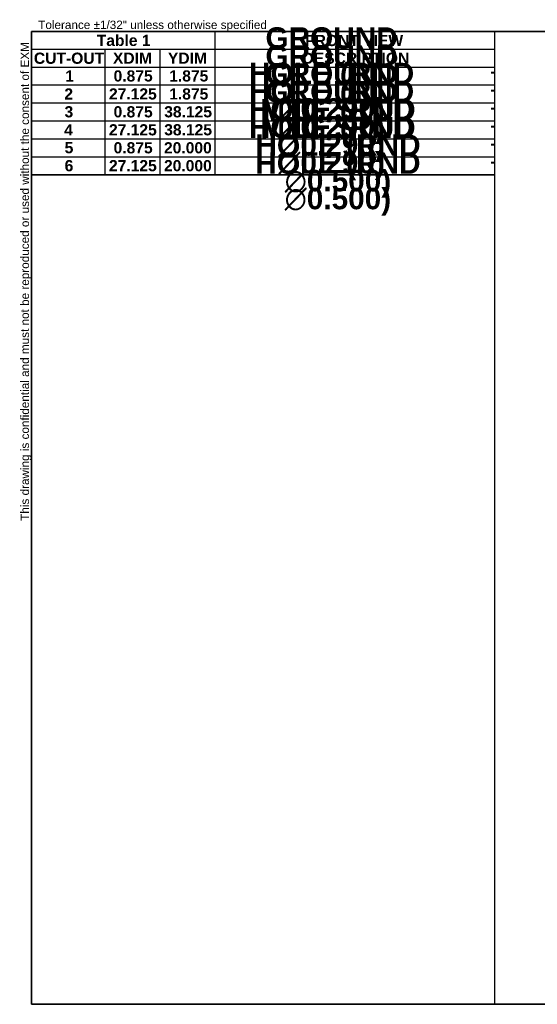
# Model space of a CAD drawing. Header units: inches. Extents: x 3.5 to 85.5, y 2.4 to 55.3.
# Tile 1 of 2: x 3.5 to 31.3, y 2.4 to 55.2. Entities that reach past the tile are written whole.
import ezdxf

# ---------------------------------------------------------------- set-up
doc = ezdxf.new("R2010")
doc.units = ezdxf.units.IN
doc.header["$LTSCALE"] = 9.52381
doc.header["$MEASUREMENT"] = 0
doc.layers.get('0').update_dxf_attribs({"lineweight": 25})
doc.layers.add('Sketch Geometry(ANSI)', color=7, linetype='Continuous', lineweight=25)
doc.layers.add('Symbols(ANSI)', color=7, linetype='Continuous', lineweight=25)
doc.styles.add('Current-ANSI', font='arial.ttf')
doc.styles.add('Dimension-ANSI', font='arialbd.ttf')

# ---------------------------------------------------------------- blocks, each defined once
blk = doc.blocks.new('Hole Table1')
at = {"layer": 'Symbols(ANSI)'}
for p, q in [((0.438, 9.156), (0.438, 10.692)), ((0.438, 10.692), (5.407, 10.692)), ((5.407, 10.692), (5.407, 9.156)), ((0.438, 10.501), (1.225, 10.501)), ((1.225, 10.501), (1.225, 10.311)), ((1.225, 10.501), (1.816, 10.501)), ((1.225, 10.501), (1.225, 10.311)), ((1.816, 10.501), (1.816, 10.311)), ((1.816, 10.501), (2.406, 10.501)), ((1.816, 10.501), (1.816, 10.311)), ((2.406, 10.501), (2.406, 10.311)), ((2.406, 10.501), (5.407, 10.501)), ((2.406, 10.501), (2.406, 10.311)), ((0.438, 10.311), (1.225, 10.311)), ((0.438, 10.311), (1.225, 10.311)), ((1.225, 10.311), (1.816, 10.311)), ((1.225, 10.311), (1.225, 10.119)), ((1.225, 10.311), (1.816, 10.311)), ((1.225, 10.311), (1.225, 10.119)), ((1.816, 10.311), (2.406, 10.311)), ((1.816, 10.311), (1.816, 10.119)), ((1.816, 10.311), (2.406, 10.311)), ((1.816, 10.311), (1.816, 10.119)), ((2.406, 10.311), (5.407, 10.311)), ((2.406, 10.311), (2.406, 10.119)), ((2.406, 10.311), (5.407, 10.311)), ((2.406, 10.311), (2.406, 10.119)), ((0.438, 10.119), (1.225, 10.119)), ((0.438, 10.119), (1.225, 10.119)), ((1.225, 10.119), (1.816, 10.119)), ((1.225, 10.119), (1.225, 9.926)), ((1.225, 10.119), (1.816, 10.119)), ((1.225, 10.119), (1.225, 9.926)), ((1.816, 10.119), (2.406, 10.119)), ((1.816, 10.119), (1.816, 9.926)), ((1.816, 10.119), (2.406, 10.119)), ((1.816, 10.119), (1.816, 9.926)), ((2.406, 10.119), (5.407, 10.119)), ((2.406, 10.119), (2.406, 9.926)), ((2.406, 10.119), (5.407, 10.119)), ((2.406, 10.119), (2.406, 9.926)), ((0.438, 9.926), (1.225, 9.926)), ((0.438, 9.926), (1.225, 9.926)), ((1.225, 9.926), (1.816, 9.926)), ((1.225, 9.926), (1.225, 9.733)), ((1.225, 9.926), (1.816, 9.926)), ((1.225, 9.926), (1.225, 9.733)), ((1.816, 9.926), (2.406, 9.926)), ((1.816, 9.926), (1.816, 9.733)), ((1.816, 9.926), (2.406, 9.926)), ((1.816, 9.926), (1.816, 9.733)), ((2.406, 9.926), (5.407, 9.926)), ((2.406, 9.926), (2.406, 9.733)), ((2.406, 9.926), (5.407, 9.926)), ((2.406, 9.926), (2.406, 9.733)), ((0.438, 9.733), (1.225, 9.733)), ((0.438, 9.733), (1.225, 9.733)), ((1.225, 9.733), (1.816, 9.733)), ((1.225, 9.733), (1.225, 9.541)), ((1.225, 9.733), (1.816, 9.733)), ((1.225, 9.733), (1.225, 9.541)), ((1.816, 9.733), (2.406, 9.733)), ((1.816, 9.733), (1.816, 9.541)), ((1.816, 9.733), (2.406, 9.733)), ((1.816, 9.733), (1.816, 9.541)), ((2.406, 9.733), (5.407, 9.733)), ((2.406, 9.733), (2.406, 9.541)), ((2.406, 9.733), (5.407, 9.733)), ((2.406, 9.733), (2.406, 9.541)), ((0.438, 9.541), (1.225, 9.541)), ((0.438, 9.541), (1.225, 9.541)), ((1.225, 9.541), (1.816, 9.541)), ((1.225, 9.541), (1.225, 9.348)), ((1.225, 9.541), (1.816, 9.541)), ((1.225, 9.541), (1.225, 9.348)), ((1.816, 9.541), (2.406, 9.541)), ((1.816, 9.541), (1.816, 9.348)), ((1.816, 9.541), (2.406, 9.541)), ((1.816, 9.541), (1.816, 9.348)), ((2.406, 9.541), (5.407, 9.541)), ((2.406, 9.541), (2.406, 9.348)), ((2.406, 9.541), (5.407, 9.541)), ((2.406, 9.541), (2.406, 9.348)), ((0.438, 9.348), (1.225, 9.348)), ((0.438, 9.348), (1.225, 9.348)), ((1.225, 9.348), (1.816, 9.348)), ((1.225, 9.348), (1.225, 9.156)), ((1.225, 9.348), (1.816, 9.348)), ((1.225, 9.348), (1.225, 9.156)), ((1.816, 9.348), (2.406, 9.348)), ((1.816, 9.348), (1.816, 9.156)), ((1.816, 9.348), (2.406, 9.348)), ((1.816, 9.348), (1.816, 9.156)), ((2.406, 9.348), (5.407, 9.348)), ((2.406, 9.348), (2.406, 9.156)), ((2.406, 9.348), (5.407, 9.348)), ((2.406, 9.348), (2.406, 9.156)), ((0.438, 9.156), (1.225, 9.156)), ((5.407, 9.156), (0.438, 9.156)), ((1.225, 9.156), (1.816, 9.156)), ((1.816, 9.156), (2.406, 9.156)), ((2.406, 9.156), (5.407, 9.156))]:
    blk.add_line(p, q, dxfattribs=at)
at = {"layer": 'Symbols(ANSI)', "color": 7, "char_height": 0.12, "attachment_point": 7, "line_spacing_factor": 0.25, "style": 'Dimension-ANSI'}
for s, insert in [('                                          FRONT VIEW', (1.418, 10.534)), ('CUT-OUT', (0.463, 10.344)), ('XDIM', (1.311, 10.346)), ('YDIM', (1.901, 10.346)), ('DESCRIPTION', (3.346, 10.344)), ('1', (0.799, 10.155)), ('0.875', (1.318, 10.154)), ('1.875', (1.915, 10.154)), ('-', (5.361, 10.204)), ('2', (0.79, 9.962)), ('27.125', (1.269, 9.961)), ('1.875', (1.915, 9.961)), ('-', (5.361, 10.011)), ('3', (0.792, 9.769)), ('0.875', (1.318, 9.769)), ('38.125', (1.862, 9.769)), ('-', (5.361, 9.818)), ('4', (0.788, 9.577)), ('27.125', (1.269, 9.576)), ('38.125', (1.862, 9.576)), ('-', (5.361, 9.626)), ('5', (0.793, 9.384)), ('0.875', (1.318, 9.383)), ('20.000', (1.859, 9.383)), ('-', (5.361, 9.433)), ('6', (0.793, 9.191)), ('27.125', (1.269, 9.191)), ('20.000', (1.859, 9.191)), ('-', (5.361, 9.24))]:
    blk.add_mtext(s, dxfattribs=dict(at, insert=insert))
blk = doc.blocks.new('Hole Table2')
at = {"layer": 'Symbols(ANSI)'}
for p, q in [((0.437, 9.156), (0.437, 10.692)), ((0.437, 10.692), (2.406, 10.692)), ((2.406, 10.692), (2.406, 9.156)), ((0.437, 10.501), (1.225, 10.501)), ((1.225, 10.501), (1.225, 10.311)), ((1.225, 10.501), (1.815, 10.501)), ((1.225, 10.501), (1.225, 10.311)), ((1.815, 10.501), (1.815, 10.311)), ((1.815, 10.501), (2.406, 10.501)), ((1.815, 10.501), (1.815, 10.311)), ((0.437, 10.311), (1.225, 10.311)), ((0.437, 10.311), (1.225, 10.311)), ((1.225, 10.311), (1.815, 10.311)), ((1.225, 10.311), (1.225, 10.119)), ((1.225, 10.311), (1.815, 10.311)), ((1.225, 10.311), (1.225, 10.119)), ((1.815, 10.311), (2.406, 10.311)), ((1.815, 10.311), (1.815, 10.119)), ((1.815, 10.311), (2.406, 10.311)), ((1.815, 10.311), (1.815, 10.119)), ((0.437, 10.119), (1.225, 10.119)), ((0.437, 10.119), (1.225, 10.119)), ((1.225, 10.119), (1.815, 10.119)), ((1.225, 10.119), (1.225, 9.926)), ((1.225, 10.119), (1.815, 10.119)), ((1.225, 10.119), (1.225, 9.926)), ((1.815, 10.119), (2.406, 10.119)), ((1.815, 10.119), (1.815, 9.926)), ((1.815, 10.119), (2.406, 10.119)), ((1.815, 10.119), (1.815, 9.926)), ((0.437, 9.926), (1.225, 9.926)), ((0.437, 9.926), (1.225, 9.926)), ((1.225, 9.926), (1.815, 9.926)), ((1.225, 9.926), (1.225, 9.733)), ((1.225, 9.926), (1.815, 9.926)), ((1.225, 9.926), (1.225, 9.733)), ((1.815, 9.926), (2.406, 9.926)), ((1.815, 9.926), (1.815, 9.733)), ((1.815, 9.926), (2.406, 9.926)), ((1.815, 9.926), (1.815, 9.733)), ((0.437, 9.733), (1.225, 9.733)), ((0.437, 9.733), (1.225, 9.733)), ((1.225, 9.733), (1.815, 9.733)), ((1.225, 9.733), (1.225, 9.541)), ((1.225, 9.733), (1.815, 9.733)), ((1.225, 9.733), (1.225, 9.541)), ((1.815, 9.733), (2.406, 9.733)), ((1.815, 9.733), (1.815, 9.541)), ((1.815, 9.733), (2.406, 9.733)), ((1.815, 9.733), (1.815, 9.541)), ((0.437, 9.541), (1.225, 9.541)), ((0.437, 9.541), (1.225, 9.541)), ((1.225, 9.541), (1.815, 9.541)), ((1.225, 9.541), (1.225, 9.348)), ((1.225, 9.541), (1.815, 9.541)), ((1.225, 9.541), (1.225, 9.348)), ((1.815, 9.541), (2.406, 9.541)), ((1.815, 9.541), (1.815, 9.348)), ((1.815, 9.541), (2.406, 9.541)), ((1.815, 9.541), (1.815, 9.348)), ((0.437, 9.348), (1.225, 9.348)), ((0.437, 9.348), (1.225, 9.348)), ((1.225, 9.348), (1.815, 9.348)), ((1.225, 9.348), (1.225, 9.156)), ((1.225, 9.348), (1.815, 9.348)), ((1.225, 9.348), (1.225, 9.156)), ((1.815, 9.348), (2.406, 9.348)), ((1.815, 9.348), (1.815, 9.156)), ((1.815, 9.348), (2.406, 9.348)), ((1.815, 9.348), (1.815, 9.156)), ((0.437, 9.156), (1.225, 9.156)), ((2.406, 9.156), (0.437, 9.156)), ((1.225, 9.156), (1.815, 9.156)), ((1.815, 9.156), (2.406, 9.156))]:
    blk.add_line(p, q, dxfattribs=at)
at = {"layer": 'Symbols(ANSI)', "color": 7, "char_height": 0.12, "attachment_point": 7, "line_spacing_factor": 0.25, "style": 'Dimension-ANSI'}
for s, insert in [('Table 1', (1.137, 10.535)), ('CUT-OUT', (0.462, 10.344)), ('XDIM', (1.311, 10.346)), ('YDIM', (1.901, 10.346)), ('1', (0.799, 10.155)), ('0.875', (1.318, 10.154)), ('1.875', (1.915, 10.154)), ('2', (0.789, 9.962)), ('27.125', (1.268, 9.961)), ('1.875', (1.915, 9.961)), ('3', (0.791, 9.769)), ('0.875', (1.318, 9.769)), ('38.125', (1.861, 9.769)), ('4', (0.788, 9.577)), ('27.125', (1.268, 9.576)), ('38.125', (1.861, 9.576)), ('5', (0.792, 9.384)), ('0.875', (1.318, 9.383)), ('20.000', (1.859, 9.383)), ('6', (0.792, 9.191)), ('27.125', (1.268, 9.191)), ('20.000', (1.859, 9.191))]:
    blk.add_mtext(s, dxfattribs=dict(at, insert=insert))
blk = doc.blocks.new('Borders EXM - B (Inch) - B')
at = {"layer": 'Sketch Geometry(ANSI)', "linetype": 'Continuous', "lineweight": 35}
for p, q in [((16.438, 10.692), (0.437, 10.692)), ((0.437, 10.692), (0.437, 0.255)), ((0.437, 0.255), (16.438, 0.255))]:
    blk.add_line(p, q, dxfattribs=at)
at = {"layer": 'Sketch Geometry(ANSI)'}
blk.add_line((5.407, 10.692), (5.407, 0.255), dxfattribs=at)
at = {"layer": 'Symbols(ANSI)', "color": 7, "insert": (0.509, 10.692), "char_height": 0.09, "attachment_point": 7, "style": 'Current-ANSI'}
blk.add_mtext('Tolerance ±1/32" unless otherwise specified', dxfattribs=at)
at = {"layer": 'Symbols(ANSI)', "color": 7, "insert": (0.437, 5.442), "char_height": 0.09, "attachment_point": 7, "rotation": 90, "style": 'Current-ANSI'}
blk.add_mtext('This drawing is confidential and must not be reproduced or used without the consent of EXM', dxfattribs=at)
at = {"layer": 'Symbols(ANSI)', "color": 7, "style": 'Current-ANSI'}
blk.add_attdef('FILENAME_AND_PATH_001', (6.649, 10.718), '', height=0.09, dxfattribs=at)

msp = doc.modelspace()

# ---------------------------------------------------------------- block references
at = {"xscale": 5, "yscale": 5, "zscale": 5}
msp.add_blockref('Borders EXM - B (Inch) - B', (1.9792, 1.1515), dxfattribs=at)
at = {"layer": 'Symbols(ANSI)', "xscale": 5, "yscale": 5, "zscale": 5}
for name in ['Hole Table2', 'Hole Table1']:
    msp.add_blockref(name, (1.9792, 1.1515), dxfattribs=at)

# ---------------------------------------------------------------- texts
at = {"layer": 'Symbols(ANSI)', "color": 7, "char_height": 0.6, "attachment_point": 5, "style": 'Dimension-ANSI'}
for s, insert, width in [('{\\fArial|b1|i0;\\H1.1429;GROUND HOLE (RND \\fAIGDT|b0|i0;\\H1.1429;n\\fArial|b1|i0;\\H1.1429;0.290)}', (20.269, 52.1916), 11.893946), ('{\\fArial|b1|i0;\\H1.1429;GROUND HOLE (RND \\fAIGDT|b0|i0;\\H1.1429;n\\fArial|b1|i0;\\H1.1429;0.290)}', (20.2668, 51.2224), 11.893946), ('{\\fArial|b1|i0;\\H1.1429;GROUND HOLE (RND \\fAIGDT|b0|i0;\\H1.1429;n\\fArial|b1|i0;\\H1.1429;0.290)}', (20.2683, 50.258), 11.893946), ('{\\fArial|b1|i0;\\H1.1429;GROUND HOLE (RND \\fAIGDT|b0|i0;\\H1.1429;n\\fArial|b1|i0;\\H1.1429;0.290)}', (20.2698, 49.3027), 11.893946), ('{\\fArial|b1|i0;\\H1.1429;MTG STUD HOLE (RND \\fAIGDT|b0|i0;\\H1.1429;n\\fArial|b1|i0;\\H1.1429;0.500)}', (20.6125, 48.3438), 12.545623), ('{\\fArial|b1|i0;\\H1.1429;MTG STUD HOLE (RND \\fAIGDT|b0|i0;\\H1.1429;n\\fArial|b1|i0;\\H1.1429;0.500)}', (20.6085, 47.3801), 12.545623)]:
    msp.add_mtext(s, dxfattribs=dict(at, insert=insert, width=width))

doc.saveas('drawing.dxf')
